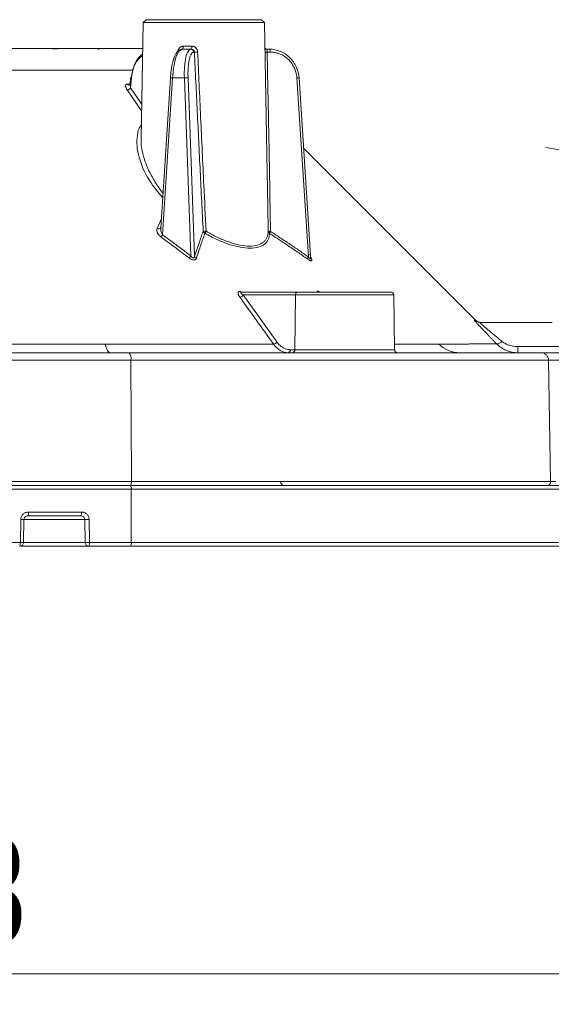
# Model space of a CAD drawing. Header units: millimetres. Extents: x 0 to 420, y 0 to 297.
# Tile 39 of 92: x 100 to 117, y 132 to 164. Entities that reach past the tile are written whole.
import ezdxf

# ---------------------------------------------------------------- set-up
doc = ezdxf.new("R2010")
doc.units = ezdxf.units.MM
doc.styles.add('SLDTEXTSTYLE0', font='TXT', dxfattribs={"width": 0.75})
doc.dimstyles.new('SLDDIMSTYLE0', dxfattribs={"dimtxt": 3.5, "dimasz": 3.302, "dimexe": 0, "dimexo": 0.0625, "dimgap": 0.875, "dimtad": 2, "dimdec": 6, "dimlfac": 2, "dimrnd": 1e-09, "dimzin": 12, "dimdsep": 46, "dimtxsty": 'SLDTEXTSTYLE0', "dimsah": 1, "dimcen": 0.09, "dimadec": 0, "dimazin": 3, "dimtfac": 1, "dimtofl": 0, "dimtmove": 0, "dimatfit": 3, "dimfxl": 1, "dimfrac": 2, "dimtolj": 1, "dimtzin": 12, "dimarcsym": 0})
doc.dimstyles.new('SLDDIMSTYLE1', dxfattribs={"dimtxt": 3.5, "dimasz": 3.302, "dimexe": 0, "dimexo": 0.0625, "dimgap": 0.875, "dimtad": 2, "dimdec": 4, "dimlfac": 2, "dimzin": 12, "dimdsep": 46, "dimtxsty": 'SLDTEXTSTYLE0', "dimsah": 1, "dimcen": 0.09, "dimazin": 3, "dimtfac": 1, "dimtofl": 0, "dimtmove": 0, "dimatfit": 3, "dimfxl": 1, "dimfrac": 2, "dimtolj": 1, "dimtzin": 12, "dimarcsym": 0})

# ---------------------------------------------------------------- blocks, each defined once
blk = doc.blocks.new('_D_1')
at = {"color": 7, "linetype": 'Continuous', "lineweight": 0}
for start, end in [(50, 80.875), (0, 50), (329.125, 0)]:
    blk.add_arc((115.05, 148.496), 11.407, start, end, dxfattribs=at)
for points in [[(122.382, 157.234), (119.848, 159.412), (119.311, 158.549)], [(126.457, 148.496), (125.49, 145.298), (126.496, 145.155)]]:
    blk.add_solid(points, dxfattribs=at)
at = {"color": 7, "linetype": 'Continuous', "lineweight": 0, "insert": (127.783, 158.677), "char_height": 3.5, "attachment_point": 1, "rotation": 296.1794, "style": 'SLDTEXTSTYLE0'}
blk.add_mtext('50°', dxfattribs=at)
blk = doc.blocks.new('_D_2')
at = {"color": 7, "linetype": 'Continuous', "lineweight": 0}
for p, q in [((147.487, 152.856), (147.487, 131.526)), ((51.091, 145.744), (51.091, 131.526)), ((147.487, 132.526), (51.091, 132.526))]:
    blk.add_line(p, q, dxfattribs=at)
for points in [[(51.091, 132.526), (54.393, 132.018), (54.393, 133.034)], [(147.487, 132.526), (144.185, 133.034), (144.185, 132.018)]]:
    blk.add_solid(points, dxfattribs=at)
at = {"color": 7, "linetype": 'Continuous', "lineweight": 0, "insert": (93.88, 137.038), "char_height": 3.5, "attachment_point": 1, "style": 'SLDTEXTSTYLE0'}
blk.add_mtext('193', dxfattribs=at)
blk = doc.blocks.new('_D_3')
at = {"color": 7, "linetype": 'Continuous', "lineweight": 0}
for p, q in [((51.078, 149.746), (51.078, 179.67)), ((118.065, 153.494), (118.065, 179.67)), ((51.078, 178.67), (118.065, 178.67))]:
    blk.add_line(p, q, dxfattribs=at)
for points in [[(51.078, 178.67), (54.38, 178.162), (54.38, 179.178)], [(118.065, 178.67), (114.763, 179.178), (114.763, 178.162)]]:
    blk.add_solid(points, dxfattribs=at)
at = {"color": 7, "linetype": 'Continuous', "lineweight": 0, "insert": (84.253, 183.182), "char_height": 3.5, "attachment_point": 1, "style": 'SLDTEXTSTYLE0'}
blk.add_mtext('134', dxfattribs=at)

msp = doc.modelspace()

# ---------------------------------------------------------------- linework, layer by layer
at = {"color": 7, "linetype": 'Continuous', "lineweight": 15}
for p, q in [((103.58745291, 163.86882492), (103.520502, 160.03368327)), ((103.68781223, 163.96573463), (103.58745291, 163.86882492)), ((107.59181216, 163.86882492), (103.58745291, 163.86882492)), ((107.59181216, 163.86882492), (107.49145284, 163.96573463)), ((107.66748026, 159.53402498), (107.59181216, 163.86882492)), ((100.77065661, 163.00124952), (100.60127511, 163.00124952)), ((102.1385236, 162.98948505), (102.09659174, 162.99999782)), ((104.80428174, 162.95343169), (104.86199393, 162.99379894)), ((105.16162648, 162.99379894), (104.86199393, 162.99379894)), ((104.91095915, 163.09205719), (105.19580975, 163.09205719)), ((105.17627432, 162.99379894), (105.16162648, 162.99379894)), ((105.27772143, 162.899035), (105.2580966, 162.899035)), ((107.61054292, 163.01010081), (107.60850146, 163.01108428)), ((107.66597524, 162.99379894), (107.64791503, 162.99551257)), ((107.7476634, 162.99379894), (107.66597524, 162.99379894)), ((107.77351692, 162.899035), (107.67256155, 162.899035)), ((103.17302182, 162.04829791), (103.15819516, 161.84833177)), ((103.17781999, 161.71808817), (103.20213869, 162.04613724)), ((104.48641017, 162.04730698), (104.16935816, 157.10769125)), ((104.56034973, 162.04613724), (104.22850087, 156.87592604)), ((104.56034973, 162.04613724), (104.94634941, 162.04613724)), ((105.16362324, 156.18285813), (104.94634941, 162.04613724)), ((105.06864324, 162.04613724), (105.2862747, 156.17376843)), ((109.03175607, 156.14863762), (108.65322187, 162.04613724)), ((109.10298362, 156.19222351), (108.72717633, 162.04730698)), ((107.6950325, 157.80575105), (107.66247347, 159.53203567)), ((104.16503682, 157.10085907), (104.16149035, 157.10246095)), ((106.83361127, 154.99380508), (108.67716804, 154.99380508)), ((106.88603356, 154.89554682), (107.99670651, 153.34808358)), ((108.60646203, 154.89554682), (106.88603356, 154.89554682)), ((108.58419969, 153.09205928), (108.60646203, 154.89554682)), ((111.87427178, 153.09205928), (111.84278562, 154.89554682)), ((114.67580929, 153.99380305), (117.06462934, 153.99380305)), ((115.93746081, 152.99380102), (115.93746081, 153.19380441)), ((115.93746081, 153.19380441), (117.79948011, 153.19380441)), ((108.44174459, 153.09205928), (108.58419969, 153.09205928)), ((66.99434354, 152.74816283), (103.18491294, 152.74816283)), ((103.20081248, 148.74598661), (103.18491294, 152.74816283)), ((103.18491294, 152.74816283), (116.94467499, 152.74816283)), ((116.94467499, 152.74816283), (117.01269879, 148.74598661)), ((116.94467499, 152.74816283), (118.06458666, 152.74816283)), ((66.97844401, 148.74598661), (103.20081248, 148.74598661)), ((102.94731393, 148.61880519), (103.0585511, 148.61880519)), ((103.20081248, 148.74598661), (117.01269879, 148.74598661)), ((117.01269879, 148.74598661), (117.17838481, 148.74598661)), ((66.97972551, 148.49598237), (103.19951608, 148.49598237)), ((103.19951608, 148.49598237), (103.19951608, 146.74379953)), ((103.19951608, 148.49598237), (131.98990061, 148.49598237)), ((99.81413617, 147.74380156), (101.55767634, 147.74380156)), ((99.54575136, 146.74379953), (99.55919221, 147.49816337)), ((99.64800313, 146.74157926), (99.66142907, 147.49594309)), ((101.67080596, 147.4959878), (101.68403819, 146.74162396)), ((101.80966988, 147.49816337), (101.82293191, 146.74379953)), ((93.87742415, 146.74379953), (99.54575136, 146.74379953)), ((101.82293191, 146.74379953), (103.19951608, 146.74379953)), ((103.19951608, 146.74379953), (131.98990061, 146.74379953)), ((99.56375196, 146.61880114), (101.79664626, 146.61880114))]:
    msp.add_line(p, q, dxfattribs=at)
at = {"color": 8, "linetype": 'Continuous', "lineweight": 15}
for p, q in [((105.58963254, 163.96573463), (103.68781223, 163.96573463)), ((107.49145284, 163.96573463), (105.58963254, 163.96573463)), ((103.17302182, 162.04829791), (103.20213869, 162.04613724)), ((103.53665485, 160.95856854), (103.06106939, 161.65177801)), ((103.07376518, 161.84640952), (103.14172938, 161.84598484)), ((103.17781999, 161.71808817), (103.54067817, 161.18926087)), ((107.7103658, 156.99329504), (107.6950325, 157.80575105)), ((104.04661729, 157.08577165), (104.18901279, 157.41409638)), ((109.07634034, 156.23908767), (109.13840368, 156.09101483)), ((111.84278562, 154.89554682), (108.60646203, 154.89554682)), ((108.58419969, 153.09205928), (111.87427178, 153.09205928)), ((99.7477664, 147.61035421), (99.79100957, 147.61880317)), ((99.66144397, 147.4959878), (101.67080596, 147.4959878)), ((101.68403819, 146.74162396), (99.64800313, 146.74162396))]:
    msp.add_line(p, q, dxfattribs=at)
at = {"color": 7, "linetype": 'Continuous', "lineweight": 15, "flags": 128}
for points in [[(104.87729743, 162.99379894), (104.88379433, 162.99568393), (104.89005282, 163.00124952), (104.89581957, 163.01029452), (104.90090087, 163.02247622), (104.90508809, 163.03734013), (104.90823224, 163.05432745), (104.91021409, 163.07279744), (104.91095915, 163.09205719)], [(107.6257421, 163.00259062), (107.61198833, 163.01029452), (107.60672822, 163.01407942)], [(114.54140082, 154.06702736), (110.81569328, 157.79274234), (108.87574091, 159.73269471)], [(102.50004068, 152.99380102), (102.47801676, 152.99847254), (102.45621636, 153.01244238), (102.43481829, 153.03557643), (102.41403117, 153.06765863), (102.39404872, 153.10839095), (102.37506464, 153.15739342), (102.35722795, 153.21421155), (102.34074726, 153.27830889)]]:
    msp.add_lwpolyline(points, dxfattribs=at)
at = {"color": 7, "linetype": 'Continuous', "lineweight": 15}
for centre, radius, start, end in [((104.8635881, 162.89570601), 0.09810588, 90.931066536, 178.055428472), ((105.16001683, 162.89567482), 0.09813732, 1.962167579, 89.060186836), ((105.05613228, 163.06875635), 0.14160764, 328.039690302, 9.470810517), ((105.26469412, 164.92913588), 2.03014267, 270.367666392, 273.378646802), ((107.66994376, 163.09123687), 0.09743806, 229.516017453, 269.909548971), ((107.66383337, 162.92001976), 0.11167292, 349.169003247, 41.351144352), ((105.00749632, 161.2488915), 0.79958721, 85.614132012, 94.385867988), ((103.04600376, 161.81423865), 0.16315769, 275.298117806, 323.891935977), ((103.12416929, 161.87746524), 0.05920331, 211.638661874, 279.627122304), ((104.09234049, 157.16685342), 0.09308526, 240.580712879, 326.357548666), ((103.96902092, 157.0452869), 0.30985956, 310.476713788, 326.867780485), ((104.90946537, 156.35793953), 0.30862553, 308.535458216, 325.438261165), ((105.38351115, 156.20085776), 0.10093938, 195.567433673, 247.736387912), ((109.22348191, 156.01135476), 0.23580793, 144.3959233, 162.489420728), ((106.74732089, 154.99337151), 0.16973766, 279.040337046, 324.807264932), ((106.83796706, 155.04559709), 0.05197485, 206.690629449, 265.192652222), ((108.69444655, 154.90680265), 0.08870158, 101.23267561, 187.290228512), ((111.74280049, 154.89380266), 0.1, 1, 90), ((114.67582388, 154.24359183), 0.24978878, 225.006193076, 269.99665375), ((107.85825726, 153.44579615), 0.16945779, 278.679693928, 324.786912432), ((114.0160722, 153.95448488), 0.96068642, 224.736447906, 269.86776538), ((115.23816431, 153.50561401), 0.21960707, 268.864680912, 321.582773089), ((102.87374354, 152.80548458), 0.31640509, 349.562334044, 36.525118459), ((108.35376537, 153.08079702), 0.08869714, 281.239568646, 7.294785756), ((108.49624172, 153.08078173), 0.088678, 281.228026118, 7.306328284), ((111.97425008, 153.09380266), 0.1, 181, 270), ((116.69803662, 152.74718201), 0.24664033, 0.227849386, 89.246657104), ((103.04398941, 148.52466726), 0.15814983, 349.549971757, 36.530119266), ((103.03908406, 148.715388), 0.16459756, 324.071055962, 10.713581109), ((108.24247763, 148.74380266), 0.125, 180, 270), ((116.88930582, 148.74224329), 0.12344974, 270.786799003, 1.737621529), ((99.62796881, 147.71360677), 0.18860014, 329.823207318, 9.212672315), ((101.38735999, 147.7138726), 0.172926, 326.648803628, 9.966585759), ((101.41741534, 168.10244272), 20.60801279, 270.704511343, 271.090638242), ((99.52303078, 146.74380266), 0.125, 270.810024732, 0), ((103.04092931, 146.71415366), 0.16133394, 323.77016418, 10.588536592)]:
    msp.add_arc(centre, radius, start, end, dxfattribs=at)
at = {"color": 8, "linetype": 'Continuous', "lineweight": 15}
for centre, radius, start, end in [((107.65546106, 163.7516632), 0.85279967, 266.858438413, 271.148982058), ((104.51548921, 161.54794691), 0.50020603, 84.854566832, 93.332719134), ((108.69577037, 161.6944904), 0.35421162, 84.913223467, 96.899125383), ((109.16694167, 156.1515941), 0.06696465, 208.182637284, 244.775574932), ((99.50610988, 142.69892277), 4.79953415, 88.145509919, 89.366301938)]:
    msp.add_arc(centre, radius, start, end, dxfattribs=at)
at = {"color": 7, "linetype": 'Continuous', "lineweight": 15}
for points, knots in [([(103.57261136, 163.01880309), (103.37904729, 163.01880309), (103.12929736, 163.01880309), (102.73704085, 163.01880309), (102.52491383, 163.01880309), (102.1091238, 163.01880309), (101.51584125, 163.01880309), (100.7264547, 163.01880309), (99.77070902, 163.01880309), (98.74464391, 163.01880309), (97.71743191, 163.01880309), (96.68595208, 163.01880309), (95.6516927, 163.01880309), (93.7735336, 163.01880309), (91.03967426, 163.01880309), (87.44657626, 163.01880309), (83.85521112, 163.01880309), (80.27564666, 163.01880309), (76.70753586, 163.01880309), (74.04899699, 163.01880309), (72.28460559, 163.01880309), (71.40443666, 163.01880309), (70.52584625, 163.01880309), (69.65069296, 163.01880309), (68.85881296, 163.01880309), (68.20962011, 163.01880309), (67.7377027, 163.01880309), (67.24223195, 163.01880309), (66.85671297, 163.01880309), (66.63587208, 163.01880309), (66.60664513, 163.01880309)], [0, 0, 0, 0, 0.0661097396, 0.0852994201, 0.1045148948, 0.1236713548, 0.1428139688, 0.1619349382, 0.1842482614, 0.2066992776, 0.2291312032, 0.2515487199, 0.2739586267, 0.2963661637, 0.3732576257, 0.4499325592, 0.526158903, 0.6022619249, 0.6785495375, 0.7552829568, 0.7745072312, 0.7937227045, 0.8129330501, 0.8321823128, 0.8516212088, 0.871053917, 0.8904204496, 0.9099414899, 0.9880813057, 1, 1, 1, 1]), ([(104.81234326, 162.97579088), (104.78378057, 162.96045768), (104.70935099, 162.92050192), (104.62435609, 162.76871562), (104.55329441, 162.54383492), (104.50689841, 162.28462067), (104.49353644, 162.12916067), (104.48651447, 162.04746344)], [0, 0, 0, 0, 0.1325436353, 0.3453863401, 0.6346330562, 0.8079926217, 1, 1, 1, 1]), ([(104.73266332, 162.90252461), (104.73333818, 162.91077504), (104.7346847, 162.92723684), (104.74016339, 162.95145122), (104.75322651, 162.99008238), (104.77704094, 163.02867018), (104.8122426, 163.0603539), (104.84279319, 163.07806196), (104.87604367, 163.08987204), (104.89937948, 163.09133249), (104.91096261, 163.09205742)], [0, 0, 0, 0, 0.0836821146, 0.1669678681, 0.2510968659, 0.4995215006, 0.624137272, 0.7493169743, 0.8755692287, 1, 1, 1, 1]), ([(105.16163281, 162.99380266), (105.12887763, 162.99380266), (105.09725119, 162.9695012), (105.04068663, 162.87572322), (105.01577311, 162.80627891), (104.97619775, 162.63207514), (104.96154951, 162.52737553), (104.94459813, 162.29754926), (104.94230017, 162.17252148), (104.94634387, 162.04613861)], [0, 0, 0, 0, 0.25, 0.25, 0.5, 0.5, 0.75, 0.75, 1, 1, 1, 1]), ([(105.25809301, 162.89903625), (105.25241361, 162.89858346), (105.2410987, 162.89768136), (105.22455724, 162.89027888), (105.20846378, 162.87843206), (105.19283969, 162.86171021), (105.16931963, 162.82841791), (105.13979881, 162.76567458), (105.10905361, 162.65602588), (105.08560087, 162.52166242), (105.07266282, 162.38609125), (105.06697437, 162.26226955), (105.06557082, 162.15546632), (105.06762118, 162.08267955), (105.06865051, 162.04613861)], [0, 0, 0, 0, 0.0483687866, 0.0963638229, 0.1442447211, 0.1922729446, 0.2407075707, 0.3701588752, 0.4998313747, 0.6293487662, 0.7590888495, 0.8395465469, 0.9194479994, 1, 1, 1, 1]), ([(105.27771937, 162.89903625), (105.2771698, 162.90461964), (105.27602045, 162.91629646), (105.27004806, 162.93380238), (105.26023839, 162.95127978), (105.23881882, 162.97559525), (105.20820989, 162.9918835), (105.18304633, 162.99339582), (105.17627684, 162.99380266)], [0, 0, 0, 0, 0.1101727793, 0.2304100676, 0.3609925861, 0.5021373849, 0.8660651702, 1, 1, 1, 1]), ([(105.19581101, 163.09205742), (105.20386261, 163.0917382), (105.21997075, 163.09109956), (105.24389227, 163.08583923), (105.27079286, 163.07621688), (105.29960752, 163.06034195), (105.33719575, 163.02870594), (105.36478199, 162.98659524), (105.3807079, 162.93962192), (105.38313442, 162.91487477), (105.38434538, 162.90252461)], [0, 0, 0, 0, 0.0830297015, 0.1661102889, 0.2507836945, 0.3756973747, 0.5003268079, 0.7488571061, 0.8746661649, 1, 1, 1, 1]), ([(105.567873, 156.99418176), (105.53499062, 157.65378858), (105.46940054, 158.96949839), (105.37267645, 160.93779033), (105.30931524, 162.24645436), (105.27771937, 162.89903625)], [0, 0, 0, 0, 0.3351128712, 0.6684456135, 1, 1, 1, 1]), ([(105.38434538, 162.90252461), (105.41731578, 162.18663194), (105.48493737, 160.71835097), (105.55415835, 159.25004006), (105.58962913, 158.49763641)], [0, 0, 0, 0, 0.487571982, 1, 1, 1, 1]), ([(107.64828756, 162.99543806), (107.64272409, 162.99689135), (107.6312713, 162.99988305), (107.61829571, 163.00642963), (107.61299792, 163.00893829), (107.61054292, 163.01010081)], [0, 0, 0, 0, 0.3363899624, 0.6924822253, 1, 1, 1, 1]), ([(107.66597064, 162.99380266), (107.66656243, 162.9934418), (107.66890721, 162.992012), (107.67152152, 162.97281283), (107.67179255, 162.93606306), (107.67231754, 162.91069643), (107.67255886, 162.89903625)], [0, 0, 0, 0, 0.1260260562, 0.4993427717, 0.7698649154, 1, 1, 1, 1]), ([(107.67255886, 162.89903625), (107.68668439, 162.24586827), (107.71500899, 160.9361317), (107.75227945, 158.96638133), (107.77369713, 157.64979952), (107.78443366, 156.98980652)], [0, 0, 0, 0, 0.3316062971, 0.6649390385, 1, 1, 1, 1]), ([(108.72383577, 162.04613861), (108.71589517, 162.17252148), (108.68453409, 162.29754926), (108.57938728, 162.52737553), (108.50563892, 162.63207514), (108.3261949, 162.80627891), (108.22056089, 162.87572322), (107.99236906, 162.9695012), (107.8699089, 162.99380266), (107.7476649, 162.99380266)], [0, 0, 0, 0, 0.25, 0.25, 0.5, 0.5, 0.75, 0.75, 1, 1, 1, 1]), ([(108.653222, 162.04613861), (108.65137336, 162.06811665), (108.64769044, 162.11190204), (108.63636615, 162.17678329), (108.62081331, 162.24057152), (108.60061671, 162.30324593), (108.56228972, 162.39874356), (108.49373297, 162.52159738), (108.37906274, 162.65590754), (108.24206195, 162.76561841), (108.10646569, 162.83493951), (107.98414172, 162.8745978), (107.87950461, 162.89528639), (107.80893665, 162.89778297), (107.77351133, 162.89903625)], [0, 0, 0, 0, 0.0484345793, 0.0964930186, 0.1444339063, 0.1925177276, 0.2410026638, 0.3705530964, 0.5002600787, 0.6297431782, 0.7593841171, 0.8397550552, 0.9195565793, 1, 1, 1, 1]), ([(103.5692884, 162.82817253), (103.5257611, 162.79509451), (103.41264027, 162.70912979), (103.30549883, 162.49907676), (103.22767664, 162.26605519), (103.21098885, 162.12234971), (103.20213869, 162.04613724)], [0, 0, 0, 0, 0.2119586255, 0.550848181, 0.76179775, 1, 1, 1, 1]), ([(104.57990005, 162.59707787), (104.58382931, 162.61704352), (104.59116017, 162.65429359), (104.60196289, 162.67379848), (104.60697546, 162.68284896)], [0, 0, 0, 0, 0.5359894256, 1, 1, 1, 1]), ([(100.38803308, 162.30699726), (100.19792672, 162.30644757), (99.81791053, 162.30534876), (99.24551925, 162.30378382), (98.66955175, 162.30228567), (98.08736068, 162.30086134), (97.49693024, 162.29950781), (96.89672213, 162.29822524), (96.28562002, 162.29701435), (95.66285683, 162.29587429), (95.02802342, 162.29480486), (94.38088285, 162.29380628), (93.72129686, 162.2928782), (93.04933298, 162.29202129), (92.36563865, 162.29123411), (91.04726717, 162.28988484), (89.17919633, 162.28831349), (86.85887886, 162.28696832), (84.78227465, 162.28644314), (83.04179814, 162.28685325), (81.54065212, 162.2877358), (80.22041756, 162.28867688), (78.91426575, 162.28984279), (77.63570006, 162.29121822), (76.39553589, 162.29281195), (75.19943528, 162.29462358), (74.04808316, 162.29665123), (72.93881159, 162.29889632), (71.86626085, 162.30136629), (70.82030442, 162.30404799), (70.13315153, 162.30601732), (69.79122517, 162.30699726)], [0, 0, 0, 0, 0.0190339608, 0.0380482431, 0.0571439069, 0.0764173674, 0.0959273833, 0.1157219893, 0.1358457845, 0.1563175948, 0.1771479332, 0.198346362, 0.2199155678, 0.2418562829, 0.2641588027, 0.2867700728, 0.3705871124, 0.4459822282, 0.5119326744, 0.5718602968, 0.614718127, 0.6576357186, 0.7001931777, 0.7419285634, 0.7824456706, 0.8215874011, 0.8593731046, 0.8958683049, 0.9312378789, 0.9657840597, 1, 1, 1, 1]), ([(103.06107496, 161.65177981), (103.0550759, 161.66092268), (103.04329658, 161.67887495), (103.02979729, 161.70516206), (103.01987175, 161.73019135), (103.01373381, 161.75395502), (103.01095315, 161.77881101), (103.01316103, 161.80343626), (103.02403, 161.82558606), (103.04285678, 161.84208812), (103.06365071, 161.84499614), (103.07376854, 161.8464111)], [0, 0, 0, 0, 0.1049705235, 0.2061123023, 0.3046092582, 0.4017085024, 0.4986818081, 0.627657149, 0.7487981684, 0.8777712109, 1, 1, 1, 1]), ([(103.15788224, 161.84690871), (103.15786548, 161.84719638), (103.15779912, 161.84833528), (103.15533395, 161.83507053), (103.14218753, 161.82552453), (103.1330569, 161.81889453)], [0, 0, 0, 0, 0.0935687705, 0.3704538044, 1, 1, 1, 1]), ([(104.17016544, 156.8095877), (104.16168958, 156.81601197), (104.14471262, 156.82887964), (104.12219679, 156.85011186), (104.10198353, 156.8726313), (104.08424273, 156.89657655), (104.06889802, 156.92189831), (104.05216571, 156.95625068), (104.03842445, 156.99805385), (104.03404764, 157.0452634), (104.04245644, 157.07235804), (104.04661891, 157.08577025)], [0, 0, 0, 0, 0.0790352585, 0.1583059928, 0.2389818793, 0.3221514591, 0.4087904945, 0.4997473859, 0.6740941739, 0.8386721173, 1, 1, 1, 1]), ([(105.1017402, 156.11652804), (104.94211774, 156.23783416), (104.63386258, 156.47209466), (104.32101331, 156.69979598), (104.17016544, 156.8095877)], [0, 0, 0, 0, 0.5178257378, 1, 1, 1, 1]), ([(104.22850001, 156.87592713), (104.33077089, 156.80192096), (104.53778445, 156.65211996), (104.84946417, 156.42101996), (105.05809072, 156.26286364), (105.16362464, 156.18286013)], [0, 0, 0, 0, 0.3254582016, 0.6587824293, 1, 1, 1, 1]), ([(105.28626819, 156.17376873), (105.31032641, 156.2469425), (105.35778083, 156.3912765), (105.42886831, 156.60079118), (105.49856491, 156.80163398), (105.54499715, 156.93062939), (105.567873, 156.99418176)], [0, 0, 0, 0, 0.2607347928, 0.5142948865, 0.7607069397, 1, 1, 1, 1]), ([(105.62223465, 156.92786365), (105.60003865, 156.86500067), (105.55480269, 156.73688443), (105.48652936, 156.53675547), (105.4162328, 156.32659698), (105.36918658, 156.18131896), (105.3452621, 156.1074405)], [0, 0, 0, 0, 0.23656573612, 0.48212651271, 0.73664499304, 1, 1, 1, 1]), ([(105.567873, 156.99418176), (105.56921873, 156.99413182), (105.57267595, 156.99400351), (105.58314744, 156.99427557), (105.60059092, 156.99503314), (105.62716589, 156.99600086), (105.64833641, 156.99704621), (105.66097185, 156.99767011)], [0, 0, 0, 0, 0.1064122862, 0.27337634, 0.5005886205, 0.7019307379, 1, 1, 1, 1]), ([(105.62223465, 156.92786365), (105.61689968, 156.93091214), (105.60703927, 156.93654654), (105.5953439, 156.94653443), (105.58303489, 156.95975546), (105.57309124, 156.97595412), (105.56935828, 156.98899359), (105.567873, 156.99418176)], [0, 0, 0, 0, 0.1966345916, 0.363431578, 0.5003587, 0.8012018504, 1, 1, 1, 1]), ([(105.66097185, 156.99767011), (105.65716802, 156.99087324), (105.64992393, 156.97792915), (105.64043972, 156.96050728), (105.63271198, 156.94657153), (105.62658833, 156.93580373), (105.62361963, 156.93038954), (105.62223465, 156.92786365)], [0, 0, 0, 0, 0.247115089, 0.4706102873, 0.6700659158, 0.8460758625, 1, 1, 1, 1]), ([(107.75455424, 156.92348847), (107.75331626, 156.90472703), (107.75086079, 156.86751471), (107.74138372, 156.81510586), (107.72767455, 156.76584944), (107.7093441, 156.71994325), (107.68650636, 156.67733654), (107.65915045, 156.6380439), (107.62728503, 156.60206226), (107.55254195, 156.53481511), (107.40243475, 156.45956829), (107.124109, 156.42632602), (106.78475401, 156.4611384), (106.46976425, 156.54561928), (106.21123223, 156.64014364), (106.01720409, 156.72292038), (105.81934254, 156.81831083), (105.68860242, 156.89097636), (105.62223465, 156.92786365)], [0, 0, 0, 0, 0.0328524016, 0.0651609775, 0.0969794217, 0.1283636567, 0.1593716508, 0.1900631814, 0.2204995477, 0.2507430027, 0.3769668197, 0.5002614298, 0.6233768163, 0.7495369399, 0.8101424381, 0.8717725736, 0.934907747, 1, 1, 1, 1]), ([(105.66097185, 156.99767011), (105.69347885, 156.97856877), (105.75786141, 156.94073714), (105.85490187, 156.88757714), (105.95080505, 156.83778975), (106.04548623, 156.79157888), (106.13872844, 156.74889156), (106.2303555, 156.70974267), (106.32020788, 156.67412608), (106.5047662, 156.60675938), (106.77655039, 156.5313339), (107.10235177, 156.49599591), (107.3695616, 156.52967769), (107.52945386, 156.61212511), (107.61891045, 156.70550304), (107.66739668, 156.78732824), (107.70018944, 156.88274125), (107.70692905, 156.95597123), (107.71036408, 156.99329488)], [0, 0, 0, 0, 0.0335281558, 0.0664050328, 0.0986514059, 0.1302893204, 0.161342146, 0.1918346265, 0.2217929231, 0.2512446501, 0.3774812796, 0.4997670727, 0.6222009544, 0.7485185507, 0.8079881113, 0.8695909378, 0.9335334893, 1, 1, 1, 1]), ([(107.75455424, 156.92348847), (107.74943539, 156.92690632), (107.74011215, 156.93313142), (107.72991341, 156.94381153), (107.7205408, 156.95661569), (107.71478203, 156.96910774), (107.71126575, 156.98251971), (107.71070042, 156.98927554), (107.71036408, 156.99329488)], [0, 0, 0, 0, 0.20297746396, 0.36969332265, 0.50009766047, 0.75337235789, 0.85327042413, 1, 1, 1, 1]), ([(107.71036408, 156.99329488), (107.7108735, 156.99301338), (107.7117798, 156.99251257), (107.71777647, 156.99158693), (107.72969474, 156.99071494), (107.75277734, 156.98991244), (107.77269136, 156.98984581), (107.78443366, 156.98980652)], [0, 0, 0, 0, 0.13724591, 0.2441713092, 0.5004609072, 0.7054467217, 1, 1, 1, 1]), ([(107.78443366, 156.98980652), (107.78099239, 156.98377901), (107.7743437, 156.97213358), (107.76650911, 156.95623643), (107.76062717, 156.94286625), (107.75649906, 156.93180685), (107.75519287, 156.92622001), (107.75455424, 156.92348847)], [0, 0, 0, 0, 0.2270266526, 0.4386263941, 0.636153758, 0.8221070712, 1, 1, 1, 1]), ([(108.99860768, 156.0823067), (108.89051393, 156.15817703), (108.67802661, 156.30732055), (108.36221427, 156.52290808), (108.05594327, 156.72799205), (107.8537312, 156.8591572), (107.75455424, 156.92348847)], [0, 0, 0, 0, 0.26364278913, 0.51826075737, 0.76372611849, 1, 1, 1, 1]), ([(107.78443366, 156.98980652), (107.88505406, 156.9247495), (108.08935135, 156.79265924), (108.39753339, 156.58682356), (108.7129742, 156.3719121), (108.92449509, 156.22376333), (109.0317601, 156.14863515)], [0, 0, 0, 0, 0.2390767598, 0.4854158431, 0.7390476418, 1, 1, 1, 1]), ([(105.3452621, 156.1074405), (105.3431307, 156.10184599), (105.33899085, 156.0909797), (105.32883627, 156.07714826), (105.31331198, 156.0636226), (105.28950311, 156.05282029), (105.25456592, 156.04982742), (105.21499702, 156.05619068), (105.17514272, 156.07102643), (105.13638783, 156.09149111), (105.11357761, 156.10797414), (105.1017402, 156.11652804)], [0, 0, 0, 0, 0.0880029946, 0.1709293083, 0.2502985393, 0.3775417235, 0.4995682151, 0.6210426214, 0.7499294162, 0.8702254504, 1, 1, 1, 1]), ([(105.16362464, 156.18286013), (105.17565252, 156.16584049), (105.19557855, 156.13764485), (105.23587779, 156.11190418), (105.26412543, 156.11902874), (105.27983357, 156.14121182), (105.28392351, 156.16190551), (105.28626819, 156.17376873)], [0, 0, 0, 0, 0.30150571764, 0.49949049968, 0.6253589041, 0.78522674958, 1, 1, 1, 1]), ([(109.1383998, 156.09101388), (109.14059983, 156.08518817), (109.14487885, 156.07385726), (109.14780747, 156.05903584), (109.14780038, 156.04397591), (109.14191305, 156.0308944), (109.12534893, 156.02451156), (109.1000431, 156.02746943), (109.06855187, 156.03973229), (109.03389321, 156.0583296), (109.01067433, 156.07410722), (108.99860768, 156.0823067)], [0, 0, 0, 0, 0.0877870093, 0.1707441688, 0.250189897, 0.3782381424, 0.4993971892, 0.621686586, 0.749705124, 0.8699240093, 1, 1, 1, 1]), ([(109.0317601, 156.14863515), (109.03847588, 156.13964113), (109.05061014, 156.12339046), (109.06867058, 156.10425704), (109.08507027, 156.09139553), (109.09962408, 156.08852929), (109.10779192, 156.10017347), (109.10760454, 156.11409617), (109.1074995, 156.12190068)], [0, 0, 0, 0, 0.2044461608, 0.3693992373, 0.5014234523, 0.6445442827, 0.8007459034, 1, 1, 1, 1]), ([(109.1074995, 156.12190068), (109.10699565, 156.12715916), (109.10591126, 156.13847641), (109.10324314, 156.15076657), (109.10181474, 156.1573462)], [0, 0, 0, 0, 0.4646426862, 1, 1, 1, 1]), ([(106.77399654, 154.82573939), (106.76611518, 154.83729327), (106.75082405, 154.85970969), (106.73429897, 154.89252314), (106.72369517, 154.92318651), (106.71911156, 154.95271923), (106.72148164, 154.97999885), (106.73400157, 155.00290303), (106.75652469, 155.01914072), (106.77989781, 155.0212172), (106.79152779, 155.02225042)], [0, 0, 0, 0, 0.1347170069, 0.2613731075, 0.3821993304, 0.4997240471, 0.6297051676, 0.7501331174, 0.8756714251, 1, 1, 1, 1]), ([(107.88382666, 153.27827938), (107.69329961, 153.54411138), (107.3234639, 154.06012298), (106.95341067, 154.57574747), (106.77399654, 154.82573939)], [0, 0, 0, 0, 0.5151667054, 1, 1, 1, 1]), ([(106.83361377, 154.99380266), (106.83007396, 154.99365566), (106.82297791, 154.99336098), (106.81507467, 154.99080234), (106.80979316, 154.9867161), (106.80734032, 154.98104448), (106.80775845, 154.97326933), (106.81223509, 154.96303118), (106.82364683, 154.94724302), (106.84686776, 154.92433371), (106.87171369, 154.90607478), (106.8860382, 154.8955479)], [0, 0, 0, 0, 0.0509709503, 0.1021785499, 0.1568948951, 0.2178294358, 0.2869643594, 0.3840090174, 0.5011467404, 0.7123942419, 1, 1, 1, 1]), ([(108.67716274, 154.99380266), (108.70046504, 154.99380266), (108.7469031, 154.99380266), (108.82080803, 154.99380266), (108.89742041, 154.99380266), (108.97706423, 154.99380266), (109.05964718, 154.99380266), (109.14520362, 154.99380266), (109.31457794, 154.99380266), (109.58012977, 154.99380266), (109.9468844, 154.99380266), (110.31383445, 154.99380266), (110.65602992, 154.99380266), (110.9626796, 154.99380266), (111.2241001, 154.99380266), (111.4415283, 154.99380266), (111.57982562, 154.99380266), (111.66254311, 154.99380266), (111.70873652, 154.99380266), (111.73754624, 154.99380266), (111.7410427, 154.99380266), (111.74280049, 154.99380266)], [0, 0, 0, 0, 0.0230387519, 0.0459128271, 0.0686885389, 0.0914330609, 0.1142138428, 0.1370980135, 0.1601517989, 0.2467455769, 0.3334027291, 0.4199965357, 0.5066537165, 0.5865893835, 0.6665877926, 0.7465234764, 0.8265218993, 0.8700972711, 0.913229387, 0.9563774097, 1, 1, 1, 1]), ([(115.23381725, 153.28604883), (115.20957752, 153.31072519), (115.16156128, 153.35960635), (115.09184549, 153.43091805), (115.02479774, 153.49975883), (114.93671081, 153.59059317), (114.83272824, 153.69858287), (114.71878357, 153.81837143), (114.6227926, 153.92095357), (114.56104205, 153.98885586), (114.52619721, 154.02871973), (114.5080475, 154.05070548), (114.49809039, 154.06443856), (114.49883828, 154.06611041), (114.49921286, 154.06694776)], [0, 0, 0, 0, 0.0639896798, 0.1267564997, 0.1884746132, 0.2493277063, 0.3772540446, 0.4992412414, 0.6274817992, 0.7493913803, 0.8134586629, 0.8760125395, 0.9379010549, 1, 1, 1, 1]), ([(114.71847131, 153.99380305), (114.7021486, 153.99472286), (114.66917772, 153.99658082), (114.62159926, 154.01175523), (114.57737028, 154.0349187), (114.55287292, 154.05703303), (114.54074516, 154.06798103)], [0, 0, 0, 0, 0.2476079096, 0.5001530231, 0.7525439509, 1, 1, 1, 1]), ([(114.67580844, 153.99380266), (114.67539579, 153.99356016), (114.67456906, 153.99307433), (114.67729946, 153.98913239), (114.68293419, 153.98282905), (114.69175958, 153.97393295), (114.7036957, 153.96251472), (114.718764, 153.94856983), (114.74995513, 153.92037397), (114.81047468, 153.86747111), (114.90458579, 153.78701518), (115.01119042, 153.69777822), (115.126219, 153.60240921), (115.26027859, 153.49163815), (115.35869318, 153.41124428), (115.41022269, 153.36915036)], [0, 0, 0, 0, 0.0348334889, 0.0697861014, 0.1049909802, 0.1405784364, 0.1766746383, 0.2134005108, 0.2508708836, 0.3696606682, 0.5007894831, 0.6068135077, 0.7251026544, 0.8560648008, 1, 1, 1, 1]), ([(88.73948521, 153.28604883), (88.81160695, 153.28602167), (88.97038724, 153.28596189), (89.23026783, 153.28584356), (89.53356539, 153.28569547), (89.88013627, 153.28551502), (90.2698865, 153.28530297), (90.70280039, 153.28505901), (91.17898811, 153.28478319), (91.69878784, 153.2844754), (92.26287578, 153.28413562), (92.87236207, 153.28376385), (93.52884338, 153.28336006), (94.23445369, 153.28292423), (94.99194665, 153.28245635), (95.80519012, 153.28195603), (96.67971296, 153.28142322), (97.62332781, 153.28085804), (98.64711324, 153.28025966), (99.76676775, 153.27962917), (101.00986641, 153.27895764), (101.87892473, 153.27853316), (102.34074309, 153.2783076)], [0, 0, 0, 0, 0.0157522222, 0.0346794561, 0.0567718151, 0.08202086, 0.1104217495, 0.1419764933, 0.1766966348, 0.2146077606, 0.2557654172, 0.3002591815, 0.3482144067, 0.3997980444, 0.4552251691, 0.5147709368, 0.5788566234, 0.6480844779, 0.72326035, 0.8055481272, 0.8966681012, 1, 1, 1, 1]), ([(102.34074309, 153.2783076), (102.37373642, 153.2782929), (102.44360615, 153.27826179), (102.55422309, 153.27822452), (102.67694785, 153.27819042), (102.81243525, 153.27816067), (102.96142901, 153.27813492), (103.12476577, 153.27811327), (103.30338996, 153.27809571), (103.49835969, 153.27808225), (103.71086624, 153.27807289), (103.94219369, 153.27806763), (104.19364004, 153.27806647), (104.46649209, 153.27806941), (104.76200932, 153.27807645), (105.08126516, 153.27808758), (105.42499507, 153.27810281), (105.79301119, 153.27812209), (106.18368336, 153.27814538), (106.59369637, 153.27817273), (107.01787868, 153.2782042), (107.45235508, 153.27823952), (107.73836672, 153.27826594), (107.88382666, 153.27827938)], [0, 0, 0, 0, 0.01648542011, 0.03491105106, 0.05539508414, 0.07806266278, 0.10305480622, 0.13053300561, 0.16068437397, 0.19372552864, 0.22990478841, 0.26950417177, 0.31281853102, 0.36015764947, 0.41186453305, 0.46827908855, 0.52971290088, 0.59647900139, 0.66855957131, 0.74554797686, 0.8269003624, 0.91196490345, 1, 1, 1, 1]), ([(107.88382666, 153.27827938), (107.94826625, 153.18710606), (108.02273787, 153.11687031), (108.19085642, 153.01863092), (108.27916288, 152.99380266), (108.37104662, 152.99380266)], [0, 0, 0, 0, 0.5, 0.5, 1, 1, 1, 1]), ([(107.99671125, 153.34808647), (108.00864837, 153.33215903), (108.03242717, 153.30043152), (108.07122654, 153.25810122), (108.1120413, 153.22003403), (108.15510912, 153.18658725), (108.21007657, 153.15139526), (108.2778375, 153.11942599), (108.35897004, 153.09624607), (108.41406768, 153.09345802), (108.44174653, 153.09205742)], [0, 0, 0, 0, 0.1002211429, 0.1996409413, 0.2988594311, 0.3984802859, 0.4990999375, 0.6663480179, 0.8323866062, 1, 1, 1, 1]), ([(113.33364053, 153.2783076), (113.38186312, 153.27840798), (113.47545913, 153.27860282), (113.60577761, 153.27890232), (113.72481556, 153.27919493), (113.83379995, 153.27948175), (113.93431831, 153.27976221), (114.0274273, 153.28003636), (114.1138161, 153.28030447), (114.19409271, 153.28056654), (114.26880874, 153.28082257), (114.33847908, 153.28107251), (114.40352491, 153.28131638), (114.46428536, 153.2815542), (114.52107828, 153.28178598), (114.57419802, 153.28201172), (114.62391792, 153.28223141), (114.67048779, 153.28244503), (114.71410528, 153.2826526), (114.75494949, 153.28285414), (114.7931885, 153.28304964), (114.82898099, 153.28323911), (114.86247591, 153.28342254), (114.89381597, 153.28359994), (114.92312424, 153.2837713), (114.9505084, 153.28393663), (114.97607355, 153.28409593), (114.99991962, 153.28424919), (115.02214218, 153.28439642), (115.04283238, 153.28453762), (115.06207715, 153.28467278), (115.07995894, 153.28480191), (115.09655621, 153.28492501), (115.11194338, 153.28504208), (115.12619094, 153.28515312), (115.13936589, 153.28525813), (115.15153179, 153.28535712), (115.16274885, 153.28545007), (115.17307401, 153.285537), (115.18256098, 153.28561791), (115.19126036, 153.28569279), (115.19921962, 153.28576164), (115.20648333, 153.28582447), (115.21309288, 153.28588128), (115.21908623, 153.28593209), (115.22449489, 153.28597681), (115.22936228, 153.28601579), (115.23237697, 153.28603815), (115.23381725, 153.28604883)], [0, 0, 0, 0, 0.0466968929, 0.0906347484, 0.1321729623, 0.1716405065, 0.2093346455, 0.2454622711, 0.2801479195, 0.3135031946, 0.3456304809, 0.3766229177, 0.4065561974, 0.4354910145, 0.4634825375, 0.4905810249, 0.5168320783, 0.5422751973, 0.5669387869, 0.5908467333, 0.6140207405, 0.6364804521, 0.6582435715, 0.6793259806, 0.6997419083, 0.7195040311, 0.7386235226, 0.7571101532, 0.7749723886, 0.7922174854, 0.808851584, 0.8248797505, 0.8403054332, 0.8551308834, 0.8693578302, 0.8829875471, 0.8960209, 0.9084583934, 0.9203002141, 0.9315462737, 0.942196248, 0.9522496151, 0.9617056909, 0.9705637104, 0.9788230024, 0.9864827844, 0.993542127, 1, 1, 1, 1]), ([(115.23381725, 153.28604883), (115.32425146, 153.1944844), (115.43317229, 153.12084311), (115.67447346, 153.02014143), (115.8064534, 152.99380266), (115.93746203, 152.99380266)], [0, 0, 0, 0, 0.5, 0.5, 1, 1, 1, 1]), ([(115.41022269, 153.36915036), (115.42435451, 153.35816674), (115.45275699, 153.33609161), (115.49931226, 153.30669567), (115.54884842, 153.28011906), (115.60165531, 153.25669845), (115.68241629, 153.22763617), (115.79447269, 153.19988406), (115.88947593, 153.19584353), (115.93746203, 153.19380266)], [0, 0, 0, 0, 0.0968604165, 0.1946723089, 0.2941116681, 0.3958220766, 0.5004052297, 0.7476548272, 1, 1, 1, 1]), ([(116.70127398, 152.99380266), (115.92917993, 152.99380266), (114.24891106, 152.99380266), (109.45220168, 152.99380266), (106.43074634, 152.99380266), (103.1280079, 152.99380266)], [0, 0, 0, 0, 0.5, 0.5, 1, 1, 1, 1]), ([(67.00818112, 148.61880266), (67.21923342, 148.61880266), (67.64125434, 148.61880266), (68.27566252, 148.61880266), (68.91089811, 148.61880266), (69.54707086, 148.61880266), (70.18415134, 148.61880266), (70.82214744, 148.61880266), (71.46105704, 148.61880266), (72.10088068, 148.61880266), (72.74161823, 148.61880266), (73.38326964, 148.61880266), (74.02583516, 148.61880266), (74.66931383, 148.61880266), (75.31370917, 148.61880266), (77.25785865, 148.61880266), (80.51422796, 148.61880266), (85.08953259, 148.61880266), (89.66494513, 148.61880266), (93.0831678, 148.61880266), (95.34894643, 148.61880266), (96.47487744, 148.61880266), (97.5980199, 148.61880266), (98.71837659, 148.61880266), (99.83596897, 148.61880266), (100.95070761, 148.61880266), (102.06292809, 148.61880266), (102.80161333, 148.61880266), (103.17107073, 148.61880266)], [0, 0, 0, 0, 0.0178143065, 0.0356215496, 0.0534229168, 0.0712195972, 0.0890127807, 0.1068036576, 0.1245934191, 0.1423832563, 0.1601743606, 0.1779679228, 0.1957651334, 0.2135671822, 0.2313752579, 0.249190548, 0.3745919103, 0.5000007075, 0.6254020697, 0.7508108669, 0.7819810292, 0.8131322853, 0.8442710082, 0.8754035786, 0.9065363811, 0.9376757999, 0.9688282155, 1, 1, 1, 1]), ([(103.17107073, 148.61880266), (103.35806432, 148.61880266), (103.73197694, 148.61880266), (104.29134686, 148.61880266), (104.84945811, 148.61880266), (105.40621301, 148.61880266), (105.9616377, 148.61880266), (106.51572518, 148.61880266), (107.06847731, 148.61880266), (107.61989358, 148.61880266), (108.16997413, 148.61880266), (108.71871886, 148.61880266), (109.26612798, 148.61880266), (109.81220075, 148.61880266), (110.35693986, 148.61880266), (111.99411558, 148.61880266), (114.6937369, 148.61880266), (118.3820678, 148.61880266), (121.96657777, 148.61880266), (124.60714334, 148.61880266), (126.37666706, 148.61880266), (127.32728066, 148.61880266), (128.26668943, 148.61880266), (129.19498081, 148.61880266), (130.11185956, 148.61880266), (131.01841858, 148.61880266), (131.6129346, 148.61880266), (131.91029409, 148.61880266)], [0, 0, 0, 0, 0.0178139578, 0.0356208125, 0.0534217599, 0.0712179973, 0.0890107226, 0.1068011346, 0.1245904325, 0.1423798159, 0.1601704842, 0.1779636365, 0.1957604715, 0.2135621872, 0.2313699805, 0.2491850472, 0.3745888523, 0.5000010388, 0.625404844, 0.7508170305, 0.7864375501, 0.8220344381, 0.8576172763, 0.8931956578, 0.9287791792, 0.9643774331, 1, 1, 1, 1]), ([(103.17236043, 148.61880266), (106.51047164, 148.61880266), (109.56428717, 148.61880266), (114.41236995, 148.61880266), (116.11063472, 148.61880266), (116.890998, 148.61880266)], [0, 0, 0, 0, 0.5, 0.5, 1, 1, 1, 1]), ([(99.55918515, 147.49816576), (99.55984524, 147.5091694), (99.56116098, 147.53110247), (99.5686889, 147.56336703), (99.58205105, 147.59940185), (99.60372026, 147.63770931), (99.63590764, 147.67471161), (99.67454419, 147.70485702), (99.71830625, 147.726766), (99.76538736, 147.74116891), (99.79792013, 147.74292635), (99.81414201, 147.74380266)], [0, 0, 0, 0, 0.0835837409, 0.1666037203, 0.2505980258, 0.3754569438, 0.4997780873, 0.6234197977, 0.7490449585, 0.8748658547, 1, 1, 1, 1]), ([(99.66142907, 147.49594309), (99.66363421, 147.51201778), (99.6680868, 147.54447552), (99.69859997, 147.58561151), (99.74262782, 147.61435328), (99.77749337, 147.61868698), (99.7952117, 147.62088933)], [0, 0, 0, 0, 0.2395361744, 0.4836673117, 0.7376048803, 1, 1, 1, 1]), ([(101.53180843, 147.61880266), (101.5672314, 147.61880266), (101.6027885, 147.60603961), (101.65428877, 147.56118542), (101.67016315, 147.52888575), (101.67080098, 147.49598421)], [0, 0, 0, 0, 0.5, 0.5, 1, 1, 1, 1]), ([(101.5576828, 147.74380266), (101.56841582, 147.74341257), (101.58984885, 147.7426336), (101.62160901, 147.73620668), (101.6574685, 147.72436707), (101.69602073, 147.70465237), (101.73415174, 147.6744982), (101.76593832, 147.63742533), (101.78972532, 147.59445076), (101.80585624, 147.54748314), (101.8084025, 147.5146015), (101.80967524, 147.49816576)], [0, 0, 0, 0, 0.08353137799, 0.16680573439, 0.25114154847, 0.37658922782, 0.50042196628, 0.62448030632, 0.74958952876, 0.87483344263, 1, 1, 1, 1]), ([(99.52303078, 146.61880266), (99.52905454, 146.61880266), (99.53483203, 146.63197293), (99.54335091, 146.67885569), (99.54574402, 146.71065153), (99.54574402, 146.74380266)], [0, 0, 0, 0, 0.5, 0.5, 1, 1, 1, 1]), ([(101.68404424, 146.74162111), (101.69522597, 146.74172969), (101.71579338, 146.74200714), (101.76764803, 146.7428216), (101.79774454, 146.74333989), (101.82293933, 146.74380266)], [0, 0, 0, 0, 0.5, 0.5, 1, 1, 1, 1]), ([(101.79664819, 146.61880266), (101.76749166, 146.61880266), (101.73850693, 146.63196401), (101.6969151, 146.6773287), (101.68455309, 146.70926472), (101.68404424, 146.74162111)], [0, 0, 0, 0, 0.5, 0.5, 1, 1, 1, 1]), ([(101.82293933, 146.74380266), (101.82293933, 146.71065153), (101.82016924, 146.67885569), (101.81030843, 146.63197293), (101.80362084, 146.61880266), (101.79664819, 146.61880266)], [0, 0, 0, 0, 0.5, 0.5, 1, 1, 1, 1])]:
    msp.add_open_spline(points, degree=3, knots=knots, dxfattribs=at)
at = {"color": 8, "linetype": 'Continuous', "lineweight": 15}
for points, knots in [([(104.56034973, 162.04613724), (104.56613603, 162.12214994), (104.57704639, 162.26547568), (104.61292471, 162.50160967), (104.6726973, 162.7441433), (104.74403692, 162.92159732), (104.79121065, 162.94652471), (104.80428174, 162.95343169)], [0, 0, 0, 0, 0.1771329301, 0.3339929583, 0.5859769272, 0.8852807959, 1, 1, 1, 1]), ([(103.56840923, 162.77814933), (103.51757677, 162.74024224), (103.39113167, 162.64594885), (103.25337061, 162.37845145), (103.21879274, 162.15416318), (103.20213869, 162.04613724)], [0, 0, 0, 0, 0.2584248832, 0.6428286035, 1, 1, 1, 1]), ([(103.24782565, 162.3073993), (103.12332928, 162.30741414), (102.84486366, 162.30744733), (102.32681623, 162.30738454), (101.70758952, 162.30736081), (101.15365025, 162.30632248), (100.7555011, 162.30533154), (100.57487397, 162.30573994), (100.47112026, 162.30616083), (100.41845676, 162.30669084), (100.38803949, 162.30699697)], [0, 0, 0, 0, 0.1684663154, 0.3768148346, 0.5850233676, 0.8087361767, 0.9064253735, 0.9529787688, 0.9728415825, 1, 1, 1, 1]), ([(103.15972998, 161.84584328), (103.15894782, 161.84074442), (103.15634513, 161.82377772), (103.1614497, 161.78006182), (103.17141444, 161.74233792), (103.17781999, 161.71808817)], [0, 0, 0, 0, 0.13304093, 0.4426996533, 1, 1, 1, 1]), ([(104.23307552, 158.10050347), (104.07997657, 158.28454272), (103.71572171, 158.72241111), (103.47437697, 159.31021776), (103.37182053, 159.8147339), (103.3913236, 160.15870355), (103.43560184, 160.39646549), (103.52130943, 160.47022037), (103.5282357, 160.4761807)], [0, 0, 0, 0, 0.221143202, 0.5261465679, 0.6804254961, 0.8333143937, 0.986529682, 1, 1, 1, 1]), ([(103.52242425, 160.03365346), (103.5216523, 160.02478659), (103.51427276, 159.94002236), (103.53536733, 159.76162324), (103.5933852, 159.46543554), (103.71489137, 159.11599425), (103.91474516, 158.72469426), (104.09291828, 158.4352134), (104.22075265, 158.2818902), (104.2429997, 158.25520733)], [0, 0, 0, 0, 0.0166895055, 0.1595459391, 0.3091512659, 0.5237261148, 0.7384113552, 0.9544756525, 1, 1, 1, 1]), ([(104.17022243, 157.09888467), (104.16953209, 157.09425289), (104.16872203, 157.08881783), (104.16887044, 157.07706427), (104.16968555, 157.0537498), (104.17609984, 157.00305004), (104.19285331, 156.93864773), (104.2183106, 156.89385576), (104.22850087, 156.87592604)], [0, 0, 0, 0, 0.0651927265, 0.076499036, 0.1579776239, 0.3775651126, 0.75084635, 1, 1, 1, 1]), ([(109.31751241, 155.02225042), (109.32239929, 155.02197514), (109.33206636, 155.02143059), (109.34879647, 155.01733207), (109.36676691, 155.01095457), (109.37943444, 155.00478364), (109.38586737, 155.00164988)], [0, 0, 0, 0, 0.2515299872, 0.4975686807, 0.744851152, 1, 1, 1, 1]), ([(111.87102332, 153.27806302), (112.02694801, 153.27802533), (112.43347413, 153.27792707), (112.9350682, 153.2778647), (113.20117308, 153.27816126), (113.3336468, 153.27830889)], [0, 0, 0, 0, 0.2380685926, 0.6206913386, 1, 1, 1, 1]), ([(99.54575136, 146.74379953), (99.54803728, 146.74376921), (99.55463499, 146.7436817), (99.57537411, 146.74344182), (99.60199571, 146.7429691), (99.62765678, 146.74238873), (99.64473178, 146.7419096), (99.64627837, 146.74174385), (99.64704945, 146.74166122)], [0, 0, 0, 0, 0.0406326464, 0.1172752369, 0.3772834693, 0.5615349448, 0.7813930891, 1, 1, 1, 1])]:
    msp.add_open_spline(points, degree=3, knots=knots, dxfattribs=at)
at = {"color": 7, "linetype": 'Continuous', "lineweight": 15}
for points in [[(105.58962913, 158.49763641), (105.61312106, 157.99764773), (105.6369065, 157.49765905), (105.66097184, 156.99767037)], [(114.49921286, 154.06694776), (114.526989, 154.06697383), (114.54143189, 154.0669999), (114.54140582, 154.06702596)], [(103.1280079, 152.99380266), (97.21484735, 152.99380266), (91.16221826, 152.99380266), (85.08962913, 152.99380266)], [(117.81462913, 152.99380266), (117.51262679, 152.99380266), (117.14266092, 152.99380266), (116.70127398, 152.99380266)], [(85.08962913, 148.61880266), (91.17714946, 148.61880266), (97.24466067, 148.61880266), (103.17236043, 148.61880266)], [(99.79100706, 147.61880266), (100.38020518, 147.61880266), (100.94523728, 147.61880266), (101.53180843, 147.61880266)], [(101.79664819, 146.61880266), (102.26376726, 146.61880266), (102.70580286, 146.61880266), (103.1710664, 146.61880266)], [(103.1710664, 146.61880266), (113.72108639, 146.61880266), (123.55793737, 146.61880266), (131.91028196, 146.61880266)]]:
    msp.add_open_spline(points, degree=3, dxfattribs=at)

# ---------------------------------------------------------------- dimensions: what is measured, and where the dimension line sits
at = {"color": 7, "linetype": 'Continuous', "lineweight": 0}
for base, p1, p2, picture, middle in [((118.06462913, 178.67025681), (51.0777585, 148.74598421), (118.06462913, 152.49380266), '_D_3', (88.13248382, 178.67025681)), ((51.0911010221, 132.5263331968), (147.4871062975, 153.8563026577), (51.0911010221, 146.7438026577), '_D_2', (97.7589522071, 132.5263331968))]:
    dim = msp.add_linear_dim(base=base, p1=p1, p2=p2, dimstyle='SLDDIMSTYLE0', dxfattribs=at)
    dim.commit()
    dim.dimension.update_dxf_attribs({"geometry": picture, "text_midpoint": middle, "dimtype": 160})
dim = msp.add_angular_dim_2l(base=(125.38799506, 153.31679941), line1=((53.17176408, 148.49598421), (140.34361067, 148.49598421)), line2=((118.38936591, 152.47601505), (126.03102026, 161.58298407)), dimstyle='SLDDIMSTYLE1', dxfattribs=at)
dim.commit()
dim.dimension.update_dxf_attribs({"geometry": '_D_1', "text_midpoint": (125.28658223, 153.52856222), "dimtype": 162})

doc.saveas('drawing.dxf')
